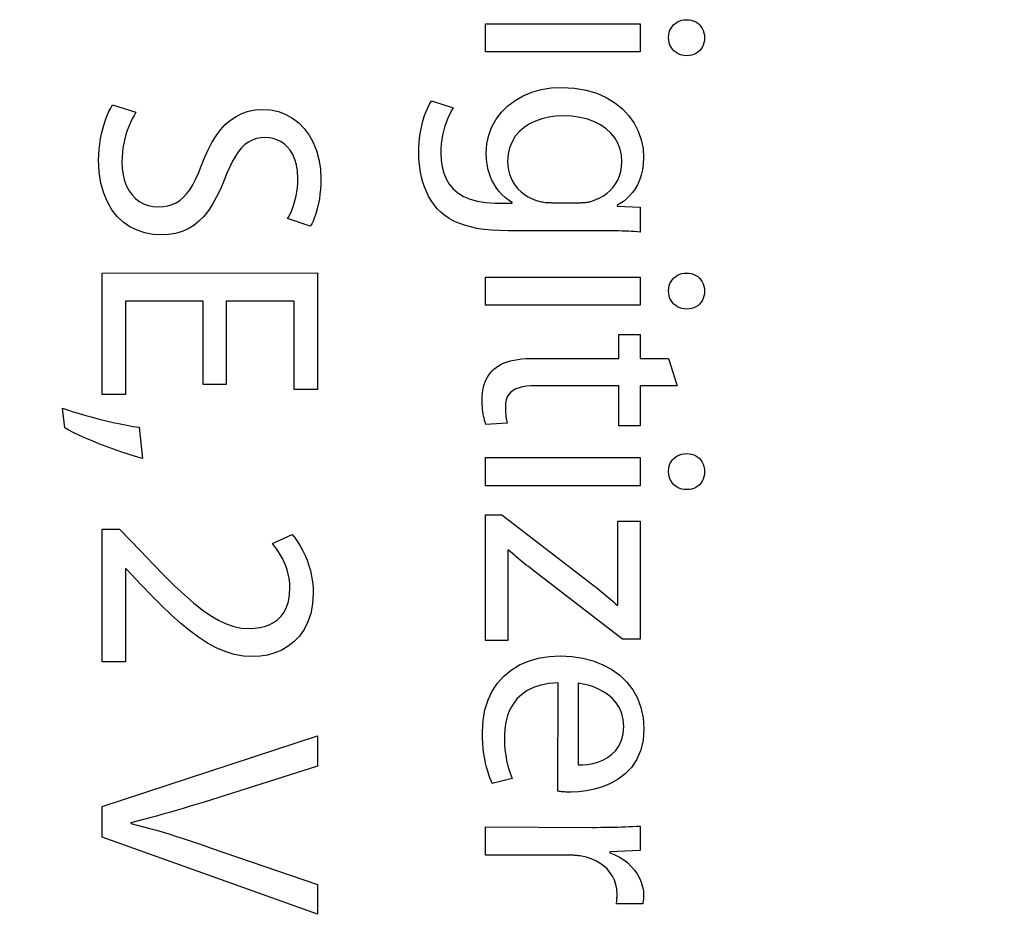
# Model space of a CAD drawing. Header units: inches. Extents: x 0 to 22, y 0 to 17.
# Tile 21 of 39: x 10.982 to 11.325, y 8.571 to 8.884. Entities that reach past the tile are written whole.
import ezdxf

# ---------------------------------------------------------------- set-up
doc = ezdxf.new("R2010")
doc.units = ezdxf.units.IN
doc.header["$LTSCALE"] = 1.21
doc.header["$MEASUREMENT"] = 0
doc.layers.get('0').update_dxf_attribs({"linetype": 'CONTINUOUS'})
doc.layers.add('DIMENSIONS', color=7, linetype='CONTINUOUS')
doc.styles.get("Standard").update_dxf_attribs({"font": 'txt', "width": 0.8})
doc.dimstyles.new('DIMSTYLE_1', dxfattribs={"dimtxt": 0.125, "dimasz": 0.18, "dimexe": 0.18, "dimexo": 0.0625, "dimgap": 0.09, "dimtad": 0, "dimtih": 1, "dimtoh": 1, "dimdec": 3, "dimzin": 4, "dimdsep": 46, "dimtxsty": 'STANDARD', "dimblk": '_FILLED', "dimblk1": '_FILLED', "dimblk2": '_FILLED', "dimcen": 0.09, "dimadec": 0, "dimazin": 0, "dimtp": 0.001, "dimtm": 0.001, "dimtfac": 1, "dimtdec": 3, "dimtofl": 0, "dimtmove": 0, "dimatfit": 3, "dimldrblk": '_FILLED', "dimfxl": 1, "dimtolj": 1, "dimtzin": 4, "dimarcsym": 0})

# ---------------------------------------------------------------- blocks, each defined once
blk = doc.blocks.new('_FILLED')
at = {"color": 0, "linetype": 'BYBLOCK'}
blk.add_solid([(0, 0), (-1, 0.1736), (-1, -0.1736)], dxfattribs=at)
blk = doc.blocks.new('*D1')
at = {"layer": 'DIMENSIONS', "color": 2, "linetype": 'CONTINUOUS'}
for p, q in [((8.13726, 8.62889), (8.13734, 5.36393)), ((12.47726, 6.48405), (12.47729, 5.36402)), ((8.13733, 5.48893), (9.61872, 5.48902)), ((12.47729, 5.48902), (11.16872, 5.48902))]:
    blk.add_line(p, q, dxfattribs=at)
at = {"layer": 'DIMENSIONS', "color": 2, "linetype": 'CONTINUOUS', "xscale": 0.18, "yscale": 0.18, "zscale": 0.18, "rotation": 180.003847}
blk.add_blockref('_FILLED', (8.13733, 5.48893), dxfattribs=at)
at = {"layer": 'DIMENSIONS', "color": 2, "linetype": 'CONTINUOUS', "xscale": 0.18, "yscale": 0.18, "zscale": 0.18}
blk.add_blockref('_FILLED', (12.47729, 5.48902), dxfattribs=at)
at = {"layer": 'DIMENSIONS', "color": 2, "linetype": 'CONTINUOUS', "width": 0.8}
for s, p in [('[', (10.30622, 5.42648)), (']', (11.00622, 5.42648)), ('4.340', (9.68122, 5.42648)), ('110.23', (10.40622, 5.42648))]:
    blk.add_text(s, height=0.125, dxfattribs=at).set_placement(p)

msp = doc.modelspace()

# ---------------------------------------------------------------- linework, layer by layer
at = {"color": 7, "linetype": 'CONTINUOUS'}
for p, q in [((11.14414, 8.88254), (11.19788, 8.88254)), ((11.14414, 8.87277), (11.14414, 8.88254)), ((11.19788, 8.88254), (11.19788, 8.87278)), ((11.2091, 8.88173), (11.20964, 8.8823)), ((11.20964, 8.8823), (11.21025, 8.88279)), ((11.21025, 8.88279), (11.21092, 8.88321)), ((11.21092, 8.88321), (11.21165, 8.88354)), ((11.21165, 8.88354), (11.21243, 8.88378)), ((11.21243, 8.88378), (11.21325, 8.88393)), ((11.21325, 8.88393), (11.2141, 8.88398)), ((11.2141, 8.88398), (11.21494, 8.88393)), ((11.21494, 8.88393), (11.21575, 8.88377)), ((11.21575, 8.88377), (11.21652, 8.88352)), ((11.21652, 8.88352), (11.21724, 8.88318)), ((11.21724, 8.88318), (11.2179, 8.88275)), ((11.2179, 8.88275), (11.2185, 8.88223)), ((11.2185, 8.88223), (11.21902, 8.88164)), ((11.20776, 8.87788), (11.20782, 8.87876)), ((11.20782, 8.87876), (11.20799, 8.8796)), ((11.20799, 8.8796), (11.20827, 8.88037)), ((11.20827, 8.88037), (11.20864, 8.88108)), ((11.20864, 8.88108), (11.2091, 8.88173)), ((11.21902, 8.88164), (11.21946, 8.88097)), ((11.21946, 8.88097), (11.21982, 8.88024)), ((11.21982, 8.88024), (11.22009, 8.87943)), ((11.22009, 8.87943), (11.22025, 8.87857)), ((11.22025, 8.87857), (11.22031, 8.87766)), ((11.20776, 8.87777), (11.20776, 8.87788)), ((11.20782, 8.87682), (11.20776, 8.87777)), ((11.20799, 8.87595), (11.20782, 8.87682)), ((11.20827, 8.87513), (11.20799, 8.87595)), ((11.22009, 8.87588), (11.21982, 8.87509)), ((11.22025, 8.87674), (11.22009, 8.87588)), ((11.22031, 8.87766), (11.22025, 8.87674)), ((11.19788, 8.87278), (11.14414, 8.87277)), ((11.20864, 8.87439), (11.20827, 8.87513)), ((11.2091, 8.87373), (11.20864, 8.87439)), ((11.20964, 8.87314), (11.2091, 8.87373)), ((11.21025, 8.87263), (11.20964, 8.87314)), ((11.21092, 8.87221), (11.21025, 8.87263)), ((11.21165, 8.87187), (11.21092, 8.87221)), ((11.21243, 8.87163), (11.21165, 8.87187)), ((11.21652, 8.87187), (11.21575, 8.87163)), ((11.21724, 8.87221), (11.21652, 8.87187)), ((11.2179, 8.87263), (11.21724, 8.87221)), ((11.2185, 8.87313), (11.2179, 8.87263)), ((11.21902, 8.87371), (11.2185, 8.87313)), ((11.21946, 8.87436), (11.21902, 8.87371)), ((11.21982, 8.87509), (11.21946, 8.87436)), ((11.21325, 8.87148), (11.21243, 8.87163)), ((11.2141, 8.87143), (11.21325, 8.87148)), ((11.21494, 8.87148), (11.2141, 8.87143)), ((11.21575, 8.87163), (11.21494, 8.87148)), ((11.15718, 8.85746), (11.16023, 8.85873)), ((11.16023, 8.85873), (11.16351, 8.85966)), ((11.16351, 8.85966), (11.167, 8.86024)), ((11.167, 8.86024), (11.17067, 8.86043)), ((11.17067, 8.86043), (11.17505, 8.86019)), ((11.17505, 8.86019), (11.1791, 8.85949)), ((11.1791, 8.85949), (11.18279, 8.85838)), ((11.18279, 8.85838), (11.18613, 8.85689)), ((11.12403, 8.85338), (11.12467, 8.85463)), ((11.12467, 8.85463), (11.12537, 8.85577)), ((11.12537, 8.85577), (11.13291, 8.85332)), ((11.15189, 8.85399), (11.15439, 8.85587)), ((11.15439, 8.85587), (11.15718, 8.85746)), ((11.18613, 8.85689), (11.18911, 8.85506)), ((11.18911, 8.85506), (11.19171, 8.85294)), ((11.01257, 8.85067), (11.01317, 8.85203)), ((11.01317, 8.85203), (11.0138, 8.85325)), ((11.0138, 8.85325), (11.01446, 8.85433)), ((11.01446, 8.85433), (11.02257, 8.85178)), ((11.02257, 8.85178), (11.02189, 8.85065)), ((11.05736, 8.85037), (11.05943, 8.85141)), ((11.05943, 8.85141), (11.06165, 8.85216)), ((11.06165, 8.85216), (11.06402, 8.85262)), ((11.06402, 8.85262), (11.06654, 8.85278)), ((11.06654, 8.85278), (11.06939, 8.85258)), ((11.06939, 8.85258), (11.0721, 8.852)), ((11.0721, 8.852), (11.07464, 8.85104)), ((11.12293, 8.85063), (11.12345, 8.85205)), ((11.12345, 8.85205), (11.12403, 8.85338)), ((11.13178, 8.85138), (11.13125, 8.8503)), ((11.13233, 8.85239), (11.13178, 8.85138)), ((11.13291, 8.85332), (11.13233, 8.85239)), ((11.14785, 8.8494), (11.1497, 8.85182)), ((11.1497, 8.85182), (11.15189, 8.85399)), ((11.19171, 8.85294), (11.19394, 8.85055)), ((11.01149, 8.84764), (11.01201, 8.84921)), ((11.01201, 8.84921), (11.01257, 8.85067)), ((11.02063, 8.84819), (11.02007, 8.84687)), ((11.02124, 8.84946), (11.02063, 8.84819)), ((11.02189, 8.85065), (11.02124, 8.84946)), ((11.05363, 8.84748), (11.05543, 8.84905)), ((11.05543, 8.84905), (11.05736, 8.85037)), ((11.07464, 8.85104), (11.077, 8.84973)), ((11.077, 8.84973), (11.07915, 8.84809)), ((11.07915, 8.84809), (11.08108, 8.84613)), ((11.12206, 8.84761), (11.12246, 8.84915)), ((11.12246, 8.84915), (11.12293, 8.85063)), ((11.13029, 8.8479), (11.12987, 8.8466)), ((11.13075, 8.84914), (11.13029, 8.8479)), ((11.13125, 8.8503), (11.13075, 8.84914)), ((11.14636, 8.84675), (11.14785, 8.8494)), ((11.16147, 8.84874), (11.15941, 8.84773)), ((11.1637, 8.84952), (11.16147, 8.84874)), ((11.16606, 8.85008), (11.1637, 8.84952)), ((11.16854, 8.85042), (11.16606, 8.85008)), ((11.17112, 8.85053), (11.16854, 8.85042)), ((11.17415, 8.8504), (11.17112, 8.85053)), ((11.17699, 8.85), (11.17415, 8.8504)), ((11.1796, 8.84935), (11.17699, 8.85)), ((11.18199, 8.84846), (11.1796, 8.84935)), ((11.18414, 8.84736), (11.18199, 8.84846)), ((11.19394, 8.85055), (11.19577, 8.84794)), ((11.19577, 8.84794), (11.19722, 8.84516)), ((11.0106, 8.84427), (11.01102, 8.84599)), ((11.01102, 8.84599), (11.01149, 8.84764)), ((11.01955, 8.84548), (11.01908, 8.84404)), ((11.02007, 8.84687), (11.01955, 8.84548)), ((11.0504, 8.84356), (11.05196, 8.84564)), ((11.05196, 8.84564), (11.05363, 8.84748)), ((11.08108, 8.84613), (11.08277, 8.84386)), ((11.12121, 8.84279), (11.12143, 8.84442)), ((11.12143, 8.84442), (11.12171, 8.84603)), ((11.12171, 8.84603), (11.12206, 8.84761)), ((11.1295, 8.84524), (11.12918, 8.84381)), ((11.12987, 8.8466), (11.1295, 8.84524)), ((11.14526, 8.84387), (11.14636, 8.84675)), ((11.15589, 8.84507), (11.15448, 8.84342)), ((11.15754, 8.84651), (11.15589, 8.84507)), ((11.15941, 8.84773), (11.15754, 8.84651)), ((11.18604, 8.84604), (11.18414, 8.84736)), ((11.18768, 8.84453), (11.18604, 8.84604)), ((11.18904, 8.84284), (11.18768, 8.84453)), ((11.19722, 8.84516), (11.19826, 8.84223)), ((11.00996, 8.8407), (11.01025, 8.8425)), ((11.01025, 8.8425), (11.0106, 8.84427)), ((11.01833, 8.84102), (11.01805, 8.83945)), ((11.01867, 8.84255), (11.01833, 8.84102)), ((11.01908, 8.84404), (11.01867, 8.84255)), ((11.04762, 8.83871), (11.04896, 8.84125)), ((11.04896, 8.84125), (11.0504, 8.84356)), ((11.06169, 8.84144), (11.06046, 8.84054)), ((11.06301, 8.84213), (11.06169, 8.84144)), ((11.06443, 8.84262), (11.06301, 8.84213)), ((11.06598, 8.84291), (11.06443, 8.84262)), ((11.06765, 8.843), (11.06598, 8.84291)), ((11.06895, 8.84292), (11.06765, 8.843)), ((11.07026, 8.84267), (11.06895, 8.84292)), ((11.07156, 8.84223), (11.07026, 8.84267)), ((11.07283, 8.84161), (11.07156, 8.84223)), ((11.07405, 8.8408), (11.07283, 8.84161)), ((11.08277, 8.84386), (11.08419, 8.84131)), ((11.08419, 8.84131), (11.08534, 8.83848)), ((11.12095, 8.83951), (11.12105, 8.84115)), ((11.12105, 8.84115), (11.12121, 8.84279)), ((11.12893, 8.84233), (11.12874, 8.84079)), ((11.12918, 8.84381), (11.12893, 8.84233)), ((11.14459, 8.8408), (11.14526, 8.84387)), ((11.15334, 8.84155), (11.1525, 8.83946)), ((11.15448, 8.84342), (11.15334, 8.84155)), ((11.19013, 8.84099), (11.18904, 8.84284)), ((11.19091, 8.83898), (11.19013, 8.84099)), ((11.19826, 8.84223), (11.19889, 8.8392)), ((11.00962, 8.83704), (11.00975, 8.83887)), ((11.00975, 8.83887), (11.00996, 8.8407)), ((11.01784, 8.83785), (11.01772, 8.83622)), ((11.01805, 8.83945), (11.01784, 8.83785)), ((11.04637, 8.83596), (11.04762, 8.83871)), ((11.05822, 8.83812), (11.05718, 8.83657)), ((11.05931, 8.83944), (11.05822, 8.83812)), ((11.06046, 8.84054), (11.05931, 8.83944)), ((11.07518, 8.83978), (11.07405, 8.8408)), ((11.07621, 8.83855), (11.07518, 8.83978)), ((11.0771, 8.83709), (11.07621, 8.83855)), ((11.08534, 8.83848), (11.08618, 8.83541)), ((11.12092, 8.83789), (11.12095, 8.83951)), ((11.12095, 8.83618), (11.12092, 8.83789)), ((11.12862, 8.83919), (11.12858, 8.83755)), ((11.12858, 8.83755), (11.12869, 8.83511)), ((11.12874, 8.84079), (11.12862, 8.83919)), ((11.14436, 8.83755), (11.14459, 8.8408)), ((11.14444, 8.83552), (11.14436, 8.83755)), ((11.1525, 8.83946), (11.15197, 8.83717)), ((11.19139, 8.83683), (11.19091, 8.83898)), ((11.19889, 8.8392), (11.1991, 8.8361)), ((11.00958, 8.83523), (11.00962, 8.83704)), ((11.00978, 8.83101), (11.00958, 8.83523)), ((11.01772, 8.83622), (11.01767, 8.83456)), ((11.01767, 8.83456), (11.01778, 8.83218)), ((11.04522, 8.83301), (11.04637, 8.83596)), ((11.05618, 8.83481), (11.05519, 8.83281)), ((11.05718, 8.83657), (11.05618, 8.83481)), ((11.07784, 8.83541), (11.0771, 8.83709)), ((11.0784, 8.83349), (11.07784, 8.83541)), ((11.08618, 8.83541), (11.0867, 8.83209)), ((11.12106, 8.83445), (11.12095, 8.83618)), ((11.12125, 8.83271), (11.12106, 8.83445)), ((11.12869, 8.83511), (11.12903, 8.8328)), ((11.14467, 8.83359), (11.14444, 8.83552)), ((11.15197, 8.83717), (11.15179, 8.83466)), ((11.15179, 8.83466), (11.15187, 8.83315)), ((11.19156, 8.83455), (11.19139, 8.83683)), ((11.19146, 8.8328), (11.19156, 8.83455)), ((11.1991, 8.8361), (11.199, 8.83386)), ((11.01038, 8.82717), (11.00978, 8.83101)), ((11.01778, 8.83218), (11.01809, 8.82997)), ((11.04427, 8.83061), (11.04522, 8.83301)), ((11.05519, 8.83281), (11.0542, 8.83059)), ((11.07875, 8.83132), (11.0784, 8.83349)), ((11.07887, 8.8289), (11.07875, 8.83132)), ((11.0867, 8.83209), (11.08687, 8.82856)), ((11.12153, 8.83096), (11.12125, 8.83271)), ((11.12189, 8.82923), (11.12153, 8.83096)), ((11.12903, 8.8328), (11.12961, 8.83063)), ((11.14506, 8.83177), (11.14467, 8.83359)), ((11.14557, 8.83005), (11.14506, 8.83177)), ((11.15187, 8.83315), (11.1521, 8.83168)), ((11.1521, 8.83168), (11.15248, 8.83025)), ((11.19074, 8.82963), (11.19118, 8.83116)), ((11.19118, 8.83116), (11.19146, 8.8328)), ((11.19872, 8.83179), (11.19828, 8.82989)), ((11.199, 8.83386), (11.19872, 8.83179)), ((11.01809, 8.82997), (11.01859, 8.82795)), ((11.01859, 8.82795), (11.01928, 8.82611)), ((11.04229, 8.82654), (11.0433, 8.82845)), ((11.0433, 8.82845), (11.04427, 8.83061)), ((11.05321, 8.82812), (11.05194, 8.82509)), ((11.0542, 8.83059), (11.05321, 8.82812)), ((11.07871, 8.82566), (11.07883, 8.82724)), ((11.07883, 8.82724), (11.07887, 8.8289)), ((11.08687, 8.82856), (11.08684, 8.82671)), ((11.12235, 8.82751), (11.12189, 8.82923)), ((11.12291, 8.82583), (11.12235, 8.82751)), ((11.12961, 8.83063), (11.13044, 8.82862)), ((11.13044, 8.82862), (11.13153, 8.82678)), ((11.14622, 8.82845), (11.14557, 8.83005)), ((11.14697, 8.82696), (11.14622, 8.82845)), ((11.15248, 8.83025), (11.153, 8.82888)), ((11.153, 8.82888), (11.15367, 8.82758)), ((11.15367, 8.82758), (11.15447, 8.82635)), ((11.18938, 8.82689), (11.19013, 8.8282)), ((11.19013, 8.8282), (11.19074, 8.82963)), ((11.1977, 8.82815), (11.19698, 8.82657)), ((11.19828, 8.82989), (11.1977, 8.82815)), ((11.01134, 8.8237), (11.01038, 8.82717)), ((11.01928, 8.82611), (11.02015, 8.82447)), ((11.02015, 8.82447), (11.02119, 8.82302)), ((11.04015, 8.8234), (11.04125, 8.82486)), ((11.04125, 8.82486), (11.04229, 8.82654)), ((11.05194, 8.82509), (11.05061, 8.82232)), ((11.07827, 8.82275), (11.07852, 8.82417)), ((11.07852, 8.82417), (11.07871, 8.82566)), ((11.08673, 8.82495), (11.08656, 8.82326)), ((11.08684, 8.82671), (11.08673, 8.82495)), ((11.12357, 8.82418), (11.12291, 8.82583)), ((11.12434, 8.82259), (11.12357, 8.82418)), ((11.13153, 8.82678), (11.1329, 8.82514)), ((11.1329, 8.82514), (11.13455, 8.82371)), ((11.14784, 8.82558), (11.14697, 8.82696)), ((11.14879, 8.82431), (11.14784, 8.82558)), ((11.14983, 8.82317), (11.14879, 8.82431)), ((11.15447, 8.82635), (11.15541, 8.8252)), ((11.15541, 8.8252), (11.15647, 8.82416)), ((11.15647, 8.82416), (11.15765, 8.82321)), ((11.18639, 8.82362), (11.1875, 8.8246)), ((11.1875, 8.8246), (11.1885, 8.82569)), ((11.1885, 8.82569), (11.18938, 8.82689)), ((11.19524, 8.82385), (11.19425, 8.8227)), ((11.19616, 8.82514), (11.19524, 8.82385)), ((11.19698, 8.82657), (11.19616, 8.82514)), ((11.01262, 8.82062), (11.01134, 8.8237)), ((11.01421, 8.8179), (11.01262, 8.82062)), ((11.02119, 8.82302), (11.02238, 8.82179)), ((11.02238, 8.82179), (11.02373, 8.82076)), ((11.02373, 8.82076), (11.02522, 8.81996)), ((11.0365, 8.82031), (11.03779, 8.82114)), ((11.03779, 8.82114), (11.03901, 8.82216)), ((11.03901, 8.82216), (11.04015, 8.8234)), ((11.05061, 8.82232), (11.04922, 8.81981)), ((11.07763, 8.82019), (11.07797, 8.82143)), ((11.07797, 8.82143), (11.07827, 8.82275)), ((11.08634, 8.82166), (11.08606, 8.82015)), ((11.08656, 8.82326), (11.08634, 8.82166)), ((11.12523, 8.82106), (11.12434, 8.82259)), ((11.12623, 8.8196), (11.12523, 8.82106)), ((11.13455, 8.82371), (11.1365, 8.8225)), ((11.1365, 8.8225), (11.13875, 8.82153)), ((11.13875, 8.82153), (11.14132, 8.82082)), ((11.14132, 8.82082), (11.14422, 8.82038)), ((11.14422, 8.82038), (11.14746, 8.82023)), ((11.15094, 8.82214), (11.14983, 8.82317)), ((11.15212, 8.82123), (11.15094, 8.82214)), ((11.15335, 8.82045), (11.15212, 8.82123)), ((11.15335, 8.82023), (11.15335, 8.82045)), ((11.15765, 8.82321), (11.15896, 8.82239)), ((11.15896, 8.82239), (11.16038, 8.82168)), ((11.16038, 8.82168), (11.16191, 8.82111)), ((11.16191, 8.82111), (11.1623, 8.82098)), ((11.1623, 8.82098), (11.16271, 8.82086)), ((11.16271, 8.82086), (11.16312, 8.82076)), ((11.16312, 8.82076), (11.16355, 8.82067)), ((11.16355, 8.82067), (11.16399, 8.82059)), ((11.16399, 8.82059), (11.16443, 8.82052)), ((11.16443, 8.82052), (11.16488, 8.82046)), ((11.16488, 8.82046), (11.16532, 8.82042)), ((11.16532, 8.82042), (11.16577, 8.82038)), ((11.16577, 8.82038), (11.16622, 8.82036)), ((11.16622, 8.82036), (11.16667, 8.82035)), ((11.17754, 8.82035), (11.17792, 8.82036)), ((11.17792, 8.82036), (11.1783, 8.82039)), ((11.1783, 8.82039), (11.17866, 8.82041)), ((11.17866, 8.82041), (11.17903, 8.82045)), ((11.17903, 8.82045), (11.17939, 8.82049)), ((11.17939, 8.82049), (11.17974, 8.82055)), ((11.17974, 8.82055), (11.18009, 8.82062)), ((11.18009, 8.82062), (11.18044, 8.82069)), ((11.18044, 8.82069), (11.18078, 8.82078)), ((11.18078, 8.82078), (11.18111, 8.82088)), ((11.18111, 8.82088), (11.18253, 8.82139)), ((11.18253, 8.82139), (11.18389, 8.82202)), ((11.18389, 8.82202), (11.18518, 8.82276)), ((11.18518, 8.82276), (11.18639, 8.82362)), ((11.19211, 8.82078), (11.191, 8.82)), ((11.1932, 8.82167), (11.19211, 8.82078)), ((11.19425, 8.8227), (11.1932, 8.82167)), ((11.01607, 8.81556), (11.01421, 8.8179)), ((11.02522, 8.81996), (11.02684, 8.81937)), ((11.02684, 8.81937), (11.02859, 8.81902)), ((11.02859, 8.81902), (11.03045, 8.8189)), ((11.03045, 8.8189), (11.03212, 8.81898)), ((11.03212, 8.81898), (11.03367, 8.81924)), ((11.03367, 8.81924), (11.03513, 8.81968)), ((11.03513, 8.81968), (11.0365, 8.82031)), ((11.04774, 8.81757), (11.04616, 8.81559)), ((11.04922, 8.81981), (11.04774, 8.81757)), ((11.07608, 8.81619), (11.07648, 8.81704)), ((11.07648, 8.81704), (11.07688, 8.81799)), ((11.07688, 8.81799), (11.07727, 8.81904)), ((11.07727, 8.81904), (11.07763, 8.82019)), ((11.08538, 8.81739), (11.08499, 8.81614)), ((11.08574, 8.81872), (11.08538, 8.81739)), ((11.08606, 8.82015), (11.08574, 8.81872)), ((11.12736, 8.81822), (11.12623, 8.8196)), ((11.12861, 8.817), (11.12736, 8.81822)), ((11.12998, 8.81589), (11.12861, 8.817)), ((11.14746, 8.82023), (11.15335, 8.82023)), ((11.16667, 8.82035), (11.16712, 8.82034)), ((11.16712, 8.82034), (11.17677, 8.82034)), ((11.17677, 8.82034), (11.17716, 8.82034)), ((11.17716, 8.82034), (11.17754, 8.82035)), ((11.191, 8.82), (11.18989, 8.81934)), ((11.18989, 8.81934), (11.18989, 8.81912)), ((11.18989, 8.81912), (11.19788, 8.81878)), ((11.19788, 8.81878), (11.19788, 8.81012)), ((11.01817, 8.81359), (11.01607, 8.81556)), ((11.02049, 8.81198), (11.01817, 8.81359)), ((11.04447, 8.81388), (11.04266, 8.81243)), ((11.04616, 8.81559), (11.04447, 8.81388)), ((11.07532, 8.81481), (11.07569, 8.81544)), ((11.0832, 8.81213), (11.07532, 8.81481)), ((11.07569, 8.81544), (11.07608, 8.81619)), ((11.08413, 8.81394), (11.08367, 8.81299)), ((11.08457, 8.815), (11.08413, 8.81394)), ((11.08499, 8.81614), (11.08457, 8.815)), ((11.13148, 8.81488), (11.12998, 8.81589)), ((11.13311, 8.81397), (11.13148, 8.81488)), ((11.13489, 8.81317), (11.13311, 8.81397)), ((11.02298, 8.81073), (11.02049, 8.81198)), ((11.02562, 8.80984), (11.02298, 8.81073)), ((11.0386, 8.81032), (11.03633, 8.80966)), ((11.04071, 8.81124), (11.0386, 8.81032)), ((11.04266, 8.81243), (11.04071, 8.81124)), ((11.08367, 8.81299), (11.0832, 8.81213)), ((11.13682, 8.81248), (11.13489, 8.81317)), ((11.1389, 8.81189), (11.13682, 8.81248)), ((11.14116, 8.81141), (11.1389, 8.81189)), ((11.14359, 8.81104), (11.14116, 8.81141)), ((11.14621, 8.81077), (11.14359, 8.81104)), ((11.14901, 8.81061), (11.14621, 8.81077)), ((11.15202, 8.81056), (11.14901, 8.81061)), ((11.18323, 8.81056), (11.15202, 8.81056)), ((11.18482, 8.81056), (11.18323, 8.81056)), ((11.18632, 8.81055), (11.18482, 8.81056)), ((11.18774, 8.81054), (11.18632, 8.81055)), ((11.18909, 8.81052), (11.18774, 8.81054)), ((11.19037, 8.8105), (11.18909, 8.81052)), ((11.19159, 8.81047), (11.19037, 8.8105)), ((11.19275, 8.81043), (11.19159, 8.81047)), ((11.19386, 8.81038), (11.19275, 8.81043)), ((11.19492, 8.81033), (11.19386, 8.81038)), ((11.19594, 8.81027), (11.19492, 8.81033)), ((11.19692, 8.8102), (11.19594, 8.81027)), ((11.19788, 8.81012), (11.19692, 8.8102)), ((11.02838, 8.80931), (11.02562, 8.80984)), ((11.03124, 8.80914), (11.02838, 8.80931)), ((11.03388, 8.80927), (11.03124, 8.80914)), ((11.03633, 8.80966), (11.03388, 8.80927)), ((11.0108, 8.79588), (11.08565, 8.79589)), ((11.0108, 8.75369), (11.0108, 8.79588)), ((11.08565, 8.79589), (11.08565, 8.75535)), ((11.14414, 8.79444), (11.19788, 8.79444)), ((11.14414, 8.78467), (11.14414, 8.79444)), ((11.19788, 8.79444), (11.19788, 8.78467)), ((11.20827, 8.79227), (11.20864, 8.79298)), ((11.20864, 8.79298), (11.2091, 8.79362)), ((11.2091, 8.79362), (11.20964, 8.7942)), ((11.20964, 8.7942), (11.21025, 8.79469)), ((11.21025, 8.79469), (11.21093, 8.79511)), ((11.21093, 8.79511), (11.21166, 8.79544)), ((11.21166, 8.79544), (11.21243, 8.79568)), ((11.21243, 8.79568), (11.21325, 8.79582)), ((11.21325, 8.79582), (11.2141, 8.79587)), ((11.2141, 8.79587), (11.21495, 8.79582)), ((11.21495, 8.79582), (11.21576, 8.79567)), ((11.21576, 8.79567), (11.21652, 8.79542)), ((11.21652, 8.79542), (11.21724, 8.79507)), ((11.21724, 8.79507), (11.2179, 8.79464)), ((11.2179, 8.79464), (11.2185, 8.79413)), ((11.2185, 8.79413), (11.21902, 8.79354)), ((11.21902, 8.79354), (11.21947, 8.79287)), ((11.20776, 8.78977), (11.20782, 8.79066)), ((11.20776, 8.78966), (11.20776, 8.78977)), ((11.20782, 8.78872), (11.20776, 8.78966)), ((11.20782, 8.79066), (11.20799, 8.79149)), ((11.20799, 8.79149), (11.20827, 8.79227)), ((11.21947, 8.79287), (11.21983, 8.79213)), ((11.21983, 8.79213), (11.22009, 8.79133)), ((11.22009, 8.79133), (11.22026, 8.79047)), ((11.22026, 8.79047), (11.22031, 8.78955)), ((11.22031, 8.78955), (11.22026, 8.78864)), ((11.20799, 8.78784), (11.20782, 8.78872)), ((11.20827, 8.78703), (11.20799, 8.78784)), ((11.20864, 8.78629), (11.20827, 8.78703)), ((11.2091, 8.78562), (11.20864, 8.78629)), ((11.21947, 8.78626), (11.21902, 8.7856)), ((11.21983, 8.78698), (11.21947, 8.78626)), ((11.22009, 8.78778), (11.21983, 8.78698)), ((11.22026, 8.78864), (11.22009, 8.78778)), ((11.04589, 8.7861), (11.0189, 8.7861)), ((11.0189, 8.7861), (11.0189, 8.75369)), ((11.04589, 8.75713), (11.04589, 8.7861)), ((11.07754, 8.78611), (11.05389, 8.7861)), ((11.05389, 8.7861), (11.05389, 8.75713)), ((11.07754, 8.75535), (11.07754, 8.78611)), ((11.19788, 8.78467), (11.14414, 8.78467)), ((11.20964, 8.78504), (11.2091, 8.78562)), ((11.21025, 8.78453), (11.20964, 8.78504)), ((11.21093, 8.78411), (11.21025, 8.78453)), ((11.21166, 8.78377), (11.21093, 8.78411)), ((11.21243, 8.78353), (11.21166, 8.78377)), ((11.21325, 8.78338), (11.21243, 8.78353)), ((11.2141, 8.78333), (11.21325, 8.78338)), ((11.21495, 8.78338), (11.2141, 8.78333)), ((11.21576, 8.78353), (11.21495, 8.78338)), ((11.21652, 8.78377), (11.21576, 8.78353)), ((11.21724, 8.7841), (11.21652, 8.78377)), ((11.2179, 8.78452), (11.21724, 8.7841)), ((11.2185, 8.78502), (11.2179, 8.78452)), ((11.21902, 8.7856), (11.2185, 8.78502)), ((11.19045, 8.77454), (11.19788, 8.77454)), ((11.19045, 8.76621), (11.19045, 8.77454)), ((11.19788, 8.77454), (11.19788, 8.76621)), ((11.15283, 8.76532), (11.15404, 8.7656)), ((11.15404, 8.7656), (11.15532, 8.76582)), ((11.15532, 8.76582), (11.15667, 8.766)), ((11.15667, 8.766), (11.15809, 8.76612)), ((11.15809, 8.76612), (11.15957, 8.76619)), ((11.15957, 8.76619), (11.16112, 8.76621)), ((11.16112, 8.76621), (11.19045, 8.76621)), ((11.19788, 8.76621), (11.20777, 8.76621)), ((11.20777, 8.76621), (11.21076, 8.75666)), ((11.1464, 8.76182), (11.14702, 8.76243)), ((11.14702, 8.76243), (11.1478, 8.76306)), ((11.1478, 8.76306), (11.14867, 8.76364)), ((11.14867, 8.76364), (11.1496, 8.76415)), ((11.1496, 8.76415), (11.15061, 8.7646)), ((11.15061, 8.7646), (11.15168, 8.76499)), ((11.15168, 8.76499), (11.15283, 8.76532)), ((11.14401, 8.75799), (11.14439, 8.75886)), ((11.14439, 8.75886), (11.14482, 8.75967)), ((11.14482, 8.75967), (11.1453, 8.76044)), ((11.1453, 8.76044), (11.14583, 8.76116)), ((11.14583, 8.76116), (11.1464, 8.76182)), ((11.05389, 8.75713), (11.04589, 8.75713)), ((11.08565, 8.75535), (11.07754, 8.75535)), ((11.1432, 8.75513), (11.14341, 8.75612)), ((11.14341, 8.75612), (11.14369, 8.75708)), ((11.14369, 8.75708), (11.14401, 8.75799)), ((11.1547, 8.75556), (11.15374, 8.75504)), ((11.15579, 8.75597), (11.1547, 8.75556)), ((11.15702, 8.75628), (11.15579, 8.75597)), ((11.15838, 8.7565), (11.15702, 8.75628)), ((11.15986, 8.75662), (11.15838, 8.7565)), ((11.16146, 8.75666), (11.15986, 8.75662)), ((11.19045, 8.75666), (11.16146, 8.75666)), ((11.19045, 8.74268), (11.19045, 8.75666)), ((11.21076, 8.75666), (11.19788, 8.75666)), ((11.19788, 8.75666), (11.19788, 8.74268)), ((11.0189, 8.75369), (11.0108, 8.75369)), ((11.14292, 8.75189), (11.14295, 8.75301)), ((11.14293, 8.75096), (11.14292, 8.75189)), ((11.14295, 8.75301), (11.14305, 8.75409)), ((11.14305, 8.75409), (11.1432, 8.75513)), ((11.15171, 8.75277), (11.15133, 8.75176)), ((11.15224, 8.75365), (11.15171, 8.75277)), ((11.15292, 8.7544), (11.15224, 8.75365)), ((11.15374, 8.75504), (11.15292, 8.7544)), ((10.99703, 8.74889), (10.9988, 8.74827)), ((10.99781, 8.742), (10.99703, 8.74889)), ((11.14297, 8.75006), (11.14293, 8.75096)), ((11.14303, 8.7492), (11.14297, 8.75006)), ((11.14311, 8.74838), (11.14303, 8.7492)), ((11.1511, 8.75061), (11.15102, 8.74933)), ((11.15102, 8.74933), (11.15102, 8.74868)), ((11.15102, 8.74868), (11.15104, 8.74808)), ((11.15133, 8.75176), (11.1511, 8.75061)), ((10.9988, 8.74827), (11.00076, 8.74763)), ((11.00076, 8.74763), (11.00287, 8.74699)), ((11.00287, 8.74699), (11.0051, 8.74634)), ((11.0051, 8.74634), (11.00743, 8.74571)), ((11.00743, 8.74571), (11.00981, 8.74509)), ((11.00981, 8.74509), (11.01223, 8.7445)), ((11.14321, 8.7476), (11.14311, 8.74838)), ((11.14333, 8.74685), (11.14321, 8.7476)), ((11.14346, 8.74614), (11.14333, 8.74685)), ((11.1436, 8.74547), (11.14346, 8.74614)), ((11.14376, 8.74485), (11.1436, 8.74547)), ((11.15104, 8.74808), (11.15106, 8.74752)), ((11.15106, 8.74752), (11.15109, 8.747)), ((11.15109, 8.747), (11.15114, 8.74651)), ((11.15114, 8.74651), (11.15119, 8.74604)), ((11.15119, 8.74604), (11.15125, 8.74561)), ((11.15125, 8.74561), (11.15132, 8.74519)), ((11.15132, 8.74519), (11.1514, 8.74479)), ((10.99925, 8.74118), (10.99781, 8.742)), ((11.01223, 8.7445), (11.01465, 8.74395)), ((11.01465, 8.74395), (11.01703, 8.74343)), ((11.01703, 8.74343), (11.01936, 8.74296)), ((11.01936, 8.74296), (11.02158, 8.74256)), ((11.02158, 8.74256), (11.02368, 8.74222)), ((11.02368, 8.74222), (11.02478, 8.73134)), ((11.14392, 8.74426), (11.14376, 8.74485)), ((11.14408, 8.74372), (11.14392, 8.74426)), ((11.14425, 8.74322), (11.14408, 8.74372)), ((11.15168, 8.74367), (11.14425, 8.74322)), ((11.1514, 8.74479), (11.15148, 8.74441)), ((11.15148, 8.74441), (11.15158, 8.74404)), ((11.15158, 8.74404), (11.15168, 8.74367)), ((11.19788, 8.74268), (11.19045, 8.74268)), ((11.00096, 8.74031), (10.99925, 8.74118)), ((11.0029, 8.73939), (11.00096, 8.74031)), ((11.00502, 8.73844), (11.0029, 8.73939)), ((11.00731, 8.73747), (11.00502, 8.73844)), ((11.00971, 8.7365), (11.00731, 8.73747)), ((11.01221, 8.73553), (11.00971, 8.7365)), ((11.01475, 8.73459), (11.01221, 8.73553)), ((11.01732, 8.73369), (11.01475, 8.73459)), ((11.01987, 8.73283), (11.01732, 8.73369)), ((11.02237, 8.73205), (11.01987, 8.73283)), ((11.02478, 8.73134), (11.02237, 8.73205)), ((11.14414, 8.73167), (11.19788, 8.73167)), ((11.14414, 8.72189), (11.14414, 8.73167)), ((11.19788, 8.73167), (11.19788, 8.72189)), ((11.2091, 8.73086), (11.20964, 8.73143)), ((11.20964, 8.73143), (11.21025, 8.73192)), ((11.21025, 8.73192), (11.21093, 8.73234)), ((11.21093, 8.73234), (11.21166, 8.73267)), ((11.21166, 8.73267), (11.21243, 8.73291)), ((11.21243, 8.73291), (11.21325, 8.73305)), ((11.21325, 8.73305), (11.2141, 8.7331)), ((11.2141, 8.7331), (11.21495, 8.73305)), ((11.21495, 8.73305), (11.21576, 8.7329)), ((11.21576, 8.7329), (11.21652, 8.73265)), ((11.21652, 8.73265), (11.21724, 8.7323)), ((11.21724, 8.7323), (11.2179, 8.73187)), ((11.2179, 8.73187), (11.2185, 8.73136)), ((11.2185, 8.73136), (11.21902, 8.73076)), ((11.20782, 8.72789), (11.208, 8.72873)), ((11.208, 8.72873), (11.20827, 8.7295)), ((11.20827, 8.7295), (11.20864, 8.73021)), ((11.20864, 8.73021), (11.2091, 8.73086)), ((11.21902, 8.73076), (11.21947, 8.7301)), ((11.21947, 8.7301), (11.21983, 8.72936)), ((11.21983, 8.72936), (11.22009, 8.72855)), ((11.22009, 8.72855), (11.22026, 8.72769)), ((11.20777, 8.727), (11.20782, 8.72789)), ((11.20777, 8.72688), (11.20777, 8.727)), ((11.20782, 8.72594), (11.20777, 8.72688)), ((11.208, 8.72506), (11.20782, 8.72594)), ((11.20827, 8.72425), (11.208, 8.72506)), ((11.22009, 8.725), (11.21983, 8.7242)), ((11.22026, 8.72585), (11.22009, 8.725)), ((11.22026, 8.72769), (11.22031, 8.72677)), ((11.22031, 8.72677), (11.22026, 8.72585)), ((11.19788, 8.72189), (11.14414, 8.72189)), ((11.20864, 8.72351), (11.20827, 8.72425)), ((11.2091, 8.72284), (11.20864, 8.72351)), ((11.20964, 8.72225), (11.2091, 8.72284)), ((11.21025, 8.72175), (11.20964, 8.72225)), ((11.21093, 8.72132), (11.21025, 8.72175)), ((11.21166, 8.72099), (11.21093, 8.72132)), ((11.21724, 8.72132), (11.21652, 8.72099)), ((11.2179, 8.72174), (11.21724, 8.72132)), ((11.2185, 8.72224), (11.2179, 8.72174)), ((11.21902, 8.72282), (11.2185, 8.72224)), ((11.21947, 8.72348), (11.21902, 8.72282)), ((11.21983, 8.7242), (11.21947, 8.72348)), ((11.21244, 8.72074), (11.21166, 8.72099)), ((11.21325, 8.7206), (11.21244, 8.72074)), ((11.2141, 8.72055), (11.21325, 8.7206)), ((11.21495, 8.7206), (11.2141, 8.72055)), ((11.21576, 8.72074), (11.21495, 8.7206)), ((11.21652, 8.72099), (11.21576, 8.72074)), ((11.14414, 8.71176), (11.1498, 8.71176)), ((11.14414, 8.66812), (11.14414, 8.71176)), ((11.1498, 8.71176), (11.18144, 8.68745)), ((11.19011, 8.70955), (11.19788, 8.70955)), ((11.19011, 8.68035), (11.19011, 8.70955)), ((11.19788, 8.70955), (11.19788, 8.66857)), ((11.0108, 8.70679), (11.01679, 8.70679)), ((11.0108, 8.6607), (11.0108, 8.70679)), ((11.01679, 8.70679), (11.02424, 8.69911)), ((11.06999, 8.70179), (11.07687, 8.70489)), ((11.07687, 8.70489), (11.07788, 8.70362)), ((11.07069, 8.70091), (11.06999, 8.70179)), ((11.07141, 8.69995), (11.07069, 8.70091)), ((11.07788, 8.70362), (11.07884, 8.70226)), ((11.07884, 8.70226), (11.07975, 8.70081)), ((11.07975, 8.70081), (11.0806, 8.69928)), ((11.02424, 8.69911), (11.02846, 8.69472)), ((11.07212, 8.69891), (11.07141, 8.69995)), ((11.07281, 8.69779), (11.07212, 8.69891)), ((11.07347, 8.6966), (11.07281, 8.69779)), ((11.0806, 8.69928), (11.08138, 8.69766)), ((11.08138, 8.69766), (11.08208, 8.69597)), ((11.15213, 8.69955), (11.1519, 8.69955)), ((11.1519, 8.69955), (11.1519, 8.66812)), ((11.1528, 8.69894), (11.15213, 8.69955)), ((11.15347, 8.69835), (11.1528, 8.69894)), ((11.15415, 8.69776), (11.15347, 8.69835)), ((11.15484, 8.69717), (11.15415, 8.69776)), ((11.15552, 8.69659), (11.15484, 8.69717)), ((11.02846, 8.69472), (11.03238, 8.69073)), ((11.07409, 8.69533), (11.07347, 8.6966)), ((11.07464, 8.694), (11.07409, 8.69533)), ((11.07513, 8.69261), (11.07464, 8.694)), ((11.08208, 8.69597), (11.0827, 8.69421)), ((11.0827, 8.69421), (11.08322, 8.69238)), ((11.15621, 8.69602), (11.15552, 8.69659)), ((11.15691, 8.69546), (11.15621, 8.69602)), ((11.15761, 8.69489), (11.15691, 8.69546)), ((11.15831, 8.69433), (11.15761, 8.69489)), ((11.15902, 8.69377), (11.15831, 8.69433)), ((11.15974, 8.69322), (11.15902, 8.69377)), ((11.01913, 8.69301), (11.0189, 8.69301)), ((11.0189, 8.69301), (11.0189, 8.6607)), ((11.02446, 8.68735), (11.01913, 8.69301)), ((11.03238, 8.69073), (11.03601, 8.68714)), ((11.07553, 8.69115), (11.07513, 8.69261)), ((11.07584, 8.68964), (11.07553, 8.69115)), ((11.08322, 8.69238), (11.08364, 8.69048)), ((11.08364, 8.69048), (11.08395, 8.68853)), ((11.16046, 8.69266), (11.15974, 8.69322)), ((11.19178, 8.66857), (11.16046, 8.69266)), ((11.02805, 8.68367), (11.02446, 8.68735)), ((11.03601, 8.68714), (11.03941, 8.68396)), ((11.07603, 8.68807), (11.07584, 8.68964)), ((11.07609, 8.68646), (11.07603, 8.68807)), ((11.08395, 8.68853), (11.08414, 8.68652)), ((11.18144, 8.68745), (11.18291, 8.68626)), ((11.0315, 8.68023), (11.02805, 8.68367)), ((11.03941, 8.68396), (11.0426, 8.68117)), ((11.07556, 8.68167), (11.07596, 8.68392)), ((11.07596, 8.68392), (11.07609, 8.68646)), ((11.08421, 8.68447), (11.08399, 8.68079)), ((11.08414, 8.68652), (11.08421, 8.68447)), ((11.18291, 8.68626), (11.18363, 8.68567)), ((11.18363, 8.68567), (11.18433, 8.68509)), ((11.18433, 8.68509), (11.18502, 8.68452)), ((11.18502, 8.68452), (11.18571, 8.68394)), ((11.18571, 8.68394), (11.1864, 8.68336)), ((11.03483, 8.67705), (11.0315, 8.68023)), ((11.0426, 8.68117), (11.04562, 8.67877)), ((11.07492, 8.6797), (11.07556, 8.68167)), ((11.08399, 8.68079), (11.08337, 8.67748)), ((11.1864, 8.68336), (11.18709, 8.68278)), ((11.18709, 8.68278), (11.18778, 8.68219)), ((11.18778, 8.68219), (11.18847, 8.68159)), ((11.18847, 8.68159), (11.18918, 8.68097)), ((11.18918, 8.68097), (11.18989, 8.68035)), ((11.18989, 8.68035), (11.19011, 8.68035)), ((11.03806, 8.67414), (11.03483, 8.67705)), ((11.04562, 8.67877), (11.0485, 8.67676)), ((11.0485, 8.67676), (11.05127, 8.67512)), ((11.07302, 8.67653), (11.07407, 8.67799)), ((11.07407, 8.67799), (11.07492, 8.6797)), ((11.08337, 8.67748), (11.08238, 8.67452)), ((11.04123, 8.67152), (11.03806, 8.67414)), ((11.05127, 8.67512), (11.05398, 8.67385)), ((11.05398, 8.67385), (11.05664, 8.67296)), ((11.06729, 8.67295), (11.06891, 8.67354)), ((11.06891, 8.67354), (11.07042, 8.67432)), ((11.07042, 8.67432), (11.0718, 8.67531)), ((11.0718, 8.67531), (11.07302, 8.67653)), ((11.08238, 8.67452), (11.08106, 8.67191)), ((11.04434, 8.66921), (11.04123, 8.67152)), ((11.05664, 8.67296), (11.05931, 8.67242)), ((11.05931, 8.67242), (11.062, 8.67225)), ((11.062, 8.67225), (11.06382, 8.67232)), ((11.06382, 8.67232), (11.06559, 8.67255)), ((11.06559, 8.67255), (11.06729, 8.67295)), ((11.08106, 8.67191), (11.07945, 8.66963)), ((11.04743, 8.66721), (11.04434, 8.66921)), ((11.05051, 8.66555), (11.04743, 8.66721)), ((11.07759, 8.66769), (11.07551, 8.66606)), ((11.07945, 8.66963), (11.07759, 8.66769)), ((11.1519, 8.66812), (11.14414, 8.66812)), ((11.19788, 8.66857), (11.19178, 8.66857)), ((11.0536, 8.66423), (11.05051, 8.66555)), ((11.05674, 8.66327), (11.0536, 8.66423)), ((11.05994, 8.66268), (11.05674, 8.66327)), ((11.06836, 8.66304), (11.0658, 8.66262)), ((11.07086, 8.66375), (11.06836, 8.66304)), ((11.07325, 8.66475), (11.07086, 8.66375)), ((11.07551, 8.66606), (11.07325, 8.66475)), ((11.0189, 8.6607), (11.0108, 8.6607)), ((11.06322, 8.66248), (11.05994, 8.66268)), ((11.0658, 8.66262), (11.06322, 8.66248)), ((11.15308, 8.65782), (11.15594, 8.65957)), ((11.15594, 8.65957), (11.1591, 8.66095)), ((11.1591, 8.66095), (11.16253, 8.66195)), ((11.16253, 8.66195), (11.16621, 8.66256)), ((11.16621, 8.66256), (11.17013, 8.66277)), ((11.17013, 8.66277), (11.17413, 8.66257)), ((11.17413, 8.66257), (11.17795, 8.66198)), ((11.17795, 8.66198), (11.18156, 8.66101)), ((11.18156, 8.66101), (11.18492, 8.65968)), ((11.18492, 8.65968), (11.18801, 8.658)), ((11.15054, 8.65571), (11.15308, 8.65782)), ((11.18801, 8.658), (11.19079, 8.65598)), ((11.14648, 8.65049), (11.14833, 8.65327)), ((11.14833, 8.65327), (11.15054, 8.65571)), ((11.1662, 8.65311), (11.16337, 8.65257)), ((11.16934, 8.65333), (11.1662, 8.65311)), ((11.16924, 8.61568), (11.16934, 8.65333)), ((11.17808, 8.65295), (11.17634, 8.65322)), ((11.17634, 8.65322), (11.17634, 8.62479)), ((11.17987, 8.65253), (11.17808, 8.65295)), ((11.19079, 8.65598), (11.19323, 8.65363)), ((11.19323, 8.65363), (11.1953, 8.65097)), ((11.145, 8.6474), (11.14648, 8.65049)), ((11.1567, 8.64931), (11.15506, 8.64775)), ((11.15863, 8.65065), (11.1567, 8.64931)), ((11.16085, 8.65175), (11.15863, 8.65065)), ((11.16337, 8.65257), (11.16085, 8.65175)), ((11.18168, 8.65195), (11.17987, 8.65253)), ((11.18347, 8.6512), (11.18168, 8.65195)), ((11.1852, 8.65028), (11.18347, 8.6512)), ((11.18682, 8.64918), (11.1852, 8.65028)), ((11.1883, 8.64788), (11.18682, 8.64918)), ((11.1953, 8.65097), (11.19696, 8.64801)), ((11.14392, 8.644), (11.145, 8.6474)), ((11.15369, 8.64599), (11.15258, 8.64405)), ((11.15506, 8.64775), (11.15369, 8.64599)), ((11.1896, 8.64638), (11.1883, 8.64788)), ((11.19069, 8.64468), (11.1896, 8.64638)), ((11.19696, 8.64801), (11.19819, 8.64476)), ((11.14326, 8.64031), (11.14392, 8.644)), ((11.15258, 8.64405), (11.15174, 8.64196)), ((11.19151, 8.64275), (11.19069, 8.64468)), ((11.19203, 8.6406), (11.19151, 8.64275)), ((11.19819, 8.64476), (11.19895, 8.64123)), ((11.14303, 8.63633), (11.14326, 8.64031)), ((11.15115, 8.63974), (11.1508, 8.63741)), ((11.15174, 8.64196), (11.15115, 8.63974)), ((11.19221, 8.63822), (11.19203, 8.6406)), ((11.19895, 8.64123), (11.19921, 8.63745)), ((11.14307, 8.63425), (11.14303, 8.63633)), ((11.1508, 8.63741), (11.15068, 8.635)), ((11.19146, 8.63344), (11.19202, 8.63567)), ((11.19202, 8.63567), (11.19221, 8.63822)), ((11.19921, 8.63745), (11.1989, 8.63333)), ((11.0108, 8.61036), (11.08566, 8.63489)), ((11.08566, 8.63489), (11.08566, 8.62434)), ((11.14318, 8.63227), (11.14307, 8.63425)), ((11.14335, 8.6304), (11.14318, 8.63227)), ((11.15068, 8.635), (11.15071, 8.63331)), ((11.15071, 8.63331), (11.15078, 8.63172)), ((11.19059, 8.63152), (11.19146, 8.63344)), ((11.1989, 8.63333), (11.19802, 8.62972)), ((11.14358, 8.62863), (11.14335, 8.6304)), ((11.14385, 8.62698), (11.14358, 8.62863)), ((11.15078, 8.63172), (11.15089, 8.63023)), ((11.15089, 8.63023), (11.15105, 8.62883)), ((11.15105, 8.62883), (11.15125, 8.62751)), ((11.1881, 8.62851), (11.18945, 8.62988)), ((11.18945, 8.62988), (11.19059, 8.63152)), ((11.19802, 8.62972), (11.19664, 8.6266)), ((11.14417, 8.62542), (11.14385, 8.62698)), ((11.14452, 8.62398), (11.14417, 8.62542)), ((11.15125, 8.62751), (11.15147, 8.62627)), ((11.15147, 8.62627), (11.15173, 8.62511)), ((11.17964, 8.62499), (11.1814, 8.62531)), ((11.1814, 8.62531), (11.18317, 8.62581)), ((11.18317, 8.62581), (11.18491, 8.62649)), ((11.18491, 8.62649), (11.18657, 8.62739)), ((11.18657, 8.62739), (11.1881, 8.62851)), ((11.19664, 8.6266), (11.19484, 8.62392)), ((11.08566, 8.62434), (11.04878, 8.61269)), ((11.14489, 8.62264), (11.14452, 8.62398)), ((11.14528, 8.6214), (11.14489, 8.62264)), ((11.15173, 8.62511), (11.15202, 8.62401)), ((11.15202, 8.62401), (11.15232, 8.62297)), ((11.15232, 8.62297), (11.15265, 8.62198)), ((11.15265, 8.62198), (11.153, 8.62103)), ((11.17634, 8.62479), (11.17794, 8.62483)), ((11.17794, 8.62483), (11.17964, 8.62499)), ((11.19484, 8.62392), (11.19269, 8.62168)), ((11.14568, 8.62028), (11.14528, 8.6214)), ((11.14608, 8.61926), (11.14568, 8.62028)), ((11.14648, 8.61835), (11.14608, 8.61926)), ((11.15335, 8.62013), (11.14648, 8.61835)), ((11.153, 8.62103), (11.15335, 8.62013)), ((11.19026, 8.61982), (11.18762, 8.61834)), ((11.19269, 8.62168), (11.19026, 8.61982)), ((11.16952, 8.61563), (11.16924, 8.61568)), ((11.16983, 8.61558), (11.16952, 8.61563)), ((11.17015, 8.61553), (11.16983, 8.61558)), ((11.17049, 8.6155), (11.17015, 8.61553)), ((11.17085, 8.61546), (11.17049, 8.6155)), ((11.17123, 8.61543), (11.17085, 8.61546)), ((11.17163, 8.61541), (11.17123, 8.61543)), ((11.17205, 8.61539), (11.17163, 8.61541)), ((11.17248, 8.61537), (11.17205, 8.61539)), ((11.17294, 8.61536), (11.17248, 8.61537)), ((11.17341, 8.61535), (11.17294, 8.61536)), ((11.1739, 8.61535), (11.17341, 8.61535)), ((11.17647, 8.61545), (11.1739, 8.61535)), ((11.17921, 8.61577), (11.17647, 8.61545)), ((11.18202, 8.61634), (11.17921, 8.61577)), ((11.18485, 8.61718), (11.18202, 8.61634)), ((11.18762, 8.61834), (11.18485, 8.61718)), ((11.04627, 8.61192), (11.0438, 8.61116)), ((11.04878, 8.61269), (11.04627, 8.61192)), ((11.0108, 8.5997), (11.0108, 8.61036)), ((11.03424, 8.60831), (11.03193, 8.60765)), ((11.03659, 8.609), (11.03424, 8.60831)), ((11.03896, 8.6097), (11.03659, 8.609)), ((11.04136, 8.61042), (11.03896, 8.6097)), ((11.0438, 8.61116), (11.04136, 8.61042)), ((11.02297, 8.60523), (11.0208, 8.60469)), ((11.0208, 8.60469), (11.0208, 8.60447)), ((11.02517, 8.6058), (11.02297, 8.60523)), ((11.0274, 8.60639), (11.02517, 8.6058)), ((11.02965, 8.60701), (11.0274, 8.60639)), ((11.03193, 8.60765), (11.02965, 8.60701)), ((11.0208, 8.60447), (11.02298, 8.60392)), ((11.02298, 8.60392), (11.02519, 8.60334)), ((11.02519, 8.60334), (11.02743, 8.60273)), ((11.02743, 8.60273), (11.0297, 8.60208)), ((11.0297, 8.60208), (11.03199, 8.6014)), ((11.03199, 8.6014), (11.03431, 8.60069)), ((11.14414, 8.60323), (11.18112, 8.6031)), ((11.14414, 8.59345), (11.14414, 8.60323)), ((11.18112, 8.6031), (11.18268, 8.60311)), ((11.18268, 8.60311), (11.18421, 8.60312)), ((11.18421, 8.60312), (11.1857, 8.60313)), ((11.1857, 8.60313), (11.18716, 8.60315)), ((11.18716, 8.60315), (11.1886, 8.60317)), ((11.1886, 8.60317), (11.19, 8.60321)), ((11.19, 8.60321), (11.19137, 8.60325)), ((11.19137, 8.60325), (11.19272, 8.60329)), ((11.19272, 8.60329), (11.19405, 8.60335)), ((11.19405, 8.60335), (11.19535, 8.60341)), ((11.19535, 8.60341), (11.19662, 8.60348)), ((11.19662, 8.60348), (11.19788, 8.60355)), ((11.19788, 8.60355), (11.19788, 8.59501)), ((11.08566, 8.57292), (11.0108, 8.5997)), ((11.03431, 8.60069), (11.03666, 8.59996)), ((11.03666, 8.59996), (11.03902, 8.59919)), ((11.03902, 8.59919), (11.04141, 8.59841)), ((11.04141, 8.59841), (11.04381, 8.5976)), ((11.04381, 8.5976), (11.04623, 8.59676)), ((11.04623, 8.59676), (11.04867, 8.59591)), ((11.04867, 8.59591), (11.08566, 8.58326)), ((11.19788, 8.59501), (11.18733, 8.59455)), ((11.18733, 8.59455), (11.18733, 8.59422)), ((11.17279, 8.59345), (11.14414, 8.59345)), ((11.1732, 8.59345), (11.17279, 8.59345)), ((11.17361, 8.59344), (11.1732, 8.59345)), ((11.17401, 8.59343), (11.17361, 8.59344)), ((11.17442, 8.59341), (11.17401, 8.59343)), ((11.17481, 8.59339), (11.17442, 8.59341)), ((11.1752, 8.59336), (11.17481, 8.59339)), ((11.17559, 8.59333), (11.1752, 8.59336)), ((11.17597, 8.59329), (11.17559, 8.59333)), ((11.17635, 8.59325), (11.17597, 8.59329)), ((11.17673, 8.59321), (11.17635, 8.59325)), ((11.17709, 8.59316), (11.17673, 8.59321)), ((11.17746, 8.59311), (11.17709, 8.59316)), ((11.17922, 8.5927), (11.17746, 8.59311)), ((11.18088, 8.59216), (11.17922, 8.5927)), ((11.18244, 8.59147), (11.18088, 8.59216)), ((11.18389, 8.59065), (11.18244, 8.59147)), ((11.18733, 8.59422), (11.18908, 8.59354)), ((11.18908, 8.59354), (11.19071, 8.59272)), ((11.19071, 8.59272), (11.19221, 8.59177)), ((11.19221, 8.59177), (11.19359, 8.59071)), ((11.1852, 8.58971), (11.18389, 8.59065)), ((11.18638, 8.58864), (11.1852, 8.58971)), ((11.18741, 8.58746), (11.18638, 8.58864)), ((11.19359, 8.59071), (11.19483, 8.58954)), ((11.19483, 8.58954), (11.19592, 8.58827)), ((11.19592, 8.58827), (11.19687, 8.58692)), ((11.18827, 8.58617), (11.18741, 8.58746)), ((11.18896, 8.58477), (11.18827, 8.58617)), ((11.18947, 8.58328), (11.18896, 8.58477)), ((11.19687, 8.58692), (11.19765, 8.58549)), ((11.19765, 8.58549), (11.19828, 8.584)), ((11.08566, 8.58326), (11.08566, 8.57292)), ((11.18979, 8.58169), (11.18947, 8.58328)), ((11.18989, 8.58001), (11.18979, 8.58169)), ((11.19828, 8.584), (11.19873, 8.58245)), ((11.19873, 8.58245), (11.19901, 8.58086)), ((11.19901, 8.58086), (11.1991, 8.57923)), ((11.18966, 8.57656), (11.18977, 8.57765)), ((11.18977, 8.57765), (11.1898, 8.57793)), ((11.1898, 8.57793), (11.18982, 8.5782)), ((11.18982, 8.5782), (11.18984, 8.57848)), ((11.18984, 8.57848), (11.18986, 8.57877)), ((11.18986, 8.57877), (11.18987, 8.57906)), ((11.18987, 8.57906), (11.18988, 8.57937)), ((11.18988, 8.57937), (11.18989, 8.57968)), ((11.18989, 8.57968), (11.18989, 8.58001)), ((11.19896, 8.57743), (11.19892, 8.57722)), ((11.19899, 8.57764), (11.19896, 8.57743)), ((11.19902, 8.57786), (11.19899, 8.57764)), ((11.19905, 8.57807), (11.19902, 8.57786)), ((11.19907, 8.57829), (11.19905, 8.57807)), ((11.19908, 8.57852), (11.19907, 8.57829)), ((11.19909, 8.57875), (11.19908, 8.57852)), ((11.1991, 8.57899), (11.19909, 8.57875)), ((11.1991, 8.57923), (11.1991, 8.57899)), ((11.19878, 8.57656), (11.18966, 8.57656)), ((11.19883, 8.57678), (11.19878, 8.57656)), ((11.19888, 8.577), (11.19883, 8.57678)), ((11.19892, 8.57722), (11.19888, 8.577))]:
    msp.add_line(p, q, dxfattribs=at)

# ---------------------------------------------------------------- dimensions: what is measured, and where the dimension line sits
at = {"layer": 'DIMENSIONS', "color": 2, "linetype": 'CONTINUOUS'}
dim = msp.add_linear_dim(base=(8.13733, 5.48893), p1=(12.47726, 6.48405), p2=(8.13726, 8.62889), angle=180.0013, dimstyle='DIMSTYLE_1', dxfattribs=at)
dim.commit()
dim.dimension.update_dxf_attribs({"geometry": '*D1', "text_midpoint": (10.39372, 5.48898), "dimtype": 160})

doc.saveas('drawing.dxf')
